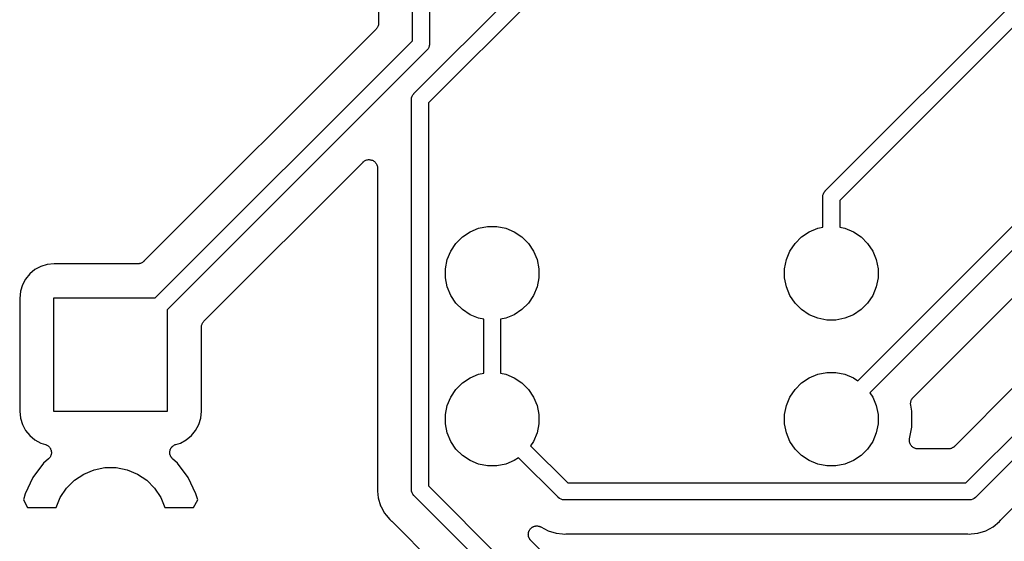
# Model space of a CAD drawing. Extents: x 1.14 to 3.55, y -2.64 to -1.26.
# Tile 5 of 15: x 1.76 to 2.34, y -1.87 to -1.57. Entities that reach past the tile are written whole.
import ezdxf

# ---------------------------------------------------------------- set-up
doc = ezdxf.new("R2010")
doc.units = 0
doc.header["$MEASUREMENT"] = 0
doc.layers.add('BLACK', color=7, linetype='CONTINUOUS')

msp = doc.modelspace()

# ---------------------------------------------------------------- linework, layer by layer
at = {"layer": 'BLACK', "linetype": 'CONTINUOUS'}
for p, q in [((1.99708, -1.61085), (2.07546, -1.53247)), ((2.23964, -1.66829), (2.37546, -1.53247)), ((2.08253, -1.53954), (2.00544, -1.61663)), ((2.38253, -1.53954), (2.248, -1.67407)), ((1.996, -1.57993), (1.996, -1.54512)), ((2.006, -1.54512), (2.006, -1.58175)), ((2.25863, -1.7803), (2.49417, -1.54476)), ((2.50436, -1.54871), (2.2657, -1.78737)), ((1.976, -1.5619), (1.976, -1.56957)), ((1.97454, -1.57311), (1.83769, -1.70995)), ((1.97483, -1.57275), (1.97454, -1.57311)), ((1.97513, -1.5724), (1.97483, -1.57275)), ((1.97514, -1.57238), (1.97513, -1.5724)), ((1.97515, -1.57235), (1.97514, -1.57238)), ((1.97537, -1.57195), (1.97515, -1.57235)), ((1.9756, -1.57154), (1.97537, -1.57195)), ((1.97562, -1.57149), (1.9756, -1.57152)), ((1.9756, -1.57152), (1.9756, -1.57154)), ((1.97575, -1.57106), (1.97562, -1.57149)), ((1.97589, -1.57061), (1.97575, -1.57106)), ((1.9759, -1.57056), (1.97589, -1.57059)), ((1.97589, -1.57059), (1.97589, -1.57061)), ((1.97595, -1.5701), (1.9759, -1.57056)), ((1.976, -1.56964), (1.97595, -1.5701)), ((1.976, -1.56957), (1.976, -1.56959)), ((1.976, -1.56959), (1.976, -1.56959)), ((1.976, -1.56959), (1.976, -1.56959)), ((1.976, -1.56959), (1.976, -1.56964)), ((1.84439, -1.73154), (1.996, -1.57993)), ((2.00518, -1.58479), (2.00455, -1.58555)), ((2.00564, -1.58392), (2.00518, -1.58479)), ((2.00593, -1.58298), (2.00564, -1.58392)), ((2.006, -1.58225), (2.00593, -1.58298)), ((2.006, -1.58175), (2.00602, -1.582)), ((2.00602, -1.582), (2.006, -1.58225)), ((2.006, -1.58225), (2.006, -1.58225)), ((2.00436, -1.58571), (1.85146, -1.73861)), ((2.00455, -1.58555), (2.00436, -1.58571)), ((1.99542, -1.61456), (1.99551, -1.61358)), ((1.99551, -1.61358), (1.9958, -1.61264)), ((1.9958, -1.61264), (1.99626, -1.61177)), ((1.99626, -1.61177), (1.99673, -1.6112)), ((1.99673, -1.6112), (1.99689, -1.61101)), ((1.99689, -1.61101), (1.99708, -1.61085)), ((1.99544, -1.6148), (1.99542, -1.61456)), ((1.99544, -1.8442), (1.99544, -1.6148)), ((2.00544, -1.61663), (2.00544, -1.84237)), ((1.87305, -1.74531), (1.96691, -1.65145)), ((1.96691, -1.65145), (1.96694, -1.65141)), ((1.96694, -1.65141), (1.96696, -1.6514)), ((1.96694, -1.65141), (1.96694, -1.65141)), ((1.96694, -1.65141), (1.96694, -1.65141)), ((1.96696, -1.6514), (1.96733, -1.6511)), ((1.96733, -1.6511), (1.9677, -1.6508)), ((1.9677, -1.6508), (1.96771, -1.6508)), ((1.96771, -1.6508), (1.96772, -1.65079)), ((1.96772, -1.65079), (1.96815, -1.65057)), ((1.96815, -1.65057), (1.96857, -1.65035)), ((1.96857, -1.65035), (1.96858, -1.65035)), ((1.96858, -1.65034), (1.96905, -1.65021)), ((1.96858, -1.65035), (1.96858, -1.65034)), ((1.96905, -1.65021), (1.9695, -1.65007)), ((1.9695, -1.65007), (1.96951, -1.65007)), ((1.96951, -1.65007), (1.96952, -1.65007)), ((1.96952, -1.65007), (1.97, -1.65003)), ((1.97, -1.65003), (1.97048, -1.64999)), ((1.97048, -1.64999), (1.97048, -1.64999)), ((1.97048, -1.64999), (1.97049, -1.64999)), ((1.97049, -1.64999), (1.97097, -1.65004)), ((1.97097, -1.65004), (1.97145, -1.65009)), ((1.97145, -1.65009), (1.97145, -1.65009)), ((1.97145, -1.65009), (1.97146, -1.65009)), ((1.97146, -1.65009), (1.97192, -1.65024)), ((1.97192, -1.65024), (1.97238, -1.65038)), ((1.97238, -1.65038), (1.97239, -1.65038)), ((1.97239, -1.65038), (1.97239, -1.65038)), ((1.97239, -1.65038), (1.97281, -1.65061)), ((1.97281, -1.65061), (1.97324, -1.65084)), ((1.97324, -1.65084), (1.97324, -1.65085)), ((1.97324, -1.65085), (1.97325, -1.65085)), ((1.97325, -1.65085), (1.97362, -1.65116)), ((1.97362, -1.65116), (1.97399, -1.65146)), ((1.97399, -1.65146), (1.97399, -1.65147)), ((1.97399, -1.65147), (1.974, -1.65147)), ((1.974, -1.65147), (1.9743, -1.65185)), ((1.9743, -1.65185), (1.97461, -1.65222)), ((1.97461, -1.65222), (1.97461, -1.65223)), ((1.97461, -1.65223), (1.97462, -1.65223)), ((1.97462, -1.65223), (1.97484, -1.65266)), ((1.97484, -1.65266), (1.97506, -1.65308)), ((1.97506, -1.65308), (1.97507, -1.65309)), ((1.97507, -1.65309), (1.97507, -1.6531)), ((1.97507, -1.6531), (1.97521, -1.65357)), ((1.97521, -1.65357), (1.97535, -1.65401)), ((1.97535, -1.65401), (1.97535, -1.65402)), ((1.97535, -1.65402), (1.97535, -1.65403)), ((1.97535, -1.65403), (1.97539, -1.65451)), ((1.97539, -1.65451), (1.97544, -1.65499)), ((1.97544, -1.65499), (1.97544, -1.84297)), ((2.23798, -1.672), (2.23807, -1.67102)), ((2.238, -1.67225), (2.23798, -1.672)), ((2.23807, -1.67102), (2.23836, -1.67008)), ((2.23836, -1.67008), (2.23882, -1.66921)), ((2.23882, -1.66921), (2.23929, -1.66864)), ((2.23929, -1.66864), (2.23945, -1.66845)), ((2.23945, -1.66845), (2.23964, -1.66829)), ((2.238, -1.6899), (2.238, -1.67225)), ((2.248, -1.67407), (2.248, -1.6899)), ((2.03496, -1.6905), (2.04029, -1.68944)), ((2.04029, -1.68944), (2.04571, -1.68944)), ((2.04571, -1.68944), (2.05104, -1.6905)), ((2.02543, -1.69559), (2.02995, -1.69258)), ((2.02995, -1.69258), (2.03496, -1.6905)), ((2.05104, -1.6905), (2.05605, -1.69258)), ((2.05605, -1.69258), (2.06057, -1.69559)), ((2.22543, -1.69559), (2.22995, -1.69258)), ((2.22995, -1.69258), (2.23496, -1.6905)), ((2.23496, -1.6905), (2.238, -1.6899)), ((2.248, -1.6899), (2.25104, -1.6905)), ((2.25104, -1.6905), (2.25605, -1.69258)), ((2.25605, -1.69258), (2.26057, -1.69559)), ((2.2912, -1.79015), (2.38997, -1.69138)), ((2.01858, -1.70395), (2.02159, -1.69943)), ((2.02159, -1.69943), (2.02543, -1.69559)), ((2.06057, -1.69559), (2.06441, -1.69943)), ((2.06441, -1.69943), (2.06742, -1.70395)), ((2.21858, -1.70395), (2.22159, -1.69943)), ((2.22159, -1.69943), (2.22543, -1.69559)), ((2.26057, -1.69559), (2.26441, -1.69943)), ((2.26441, -1.69943), (2.26742, -1.70395)), ((2.0165, -1.70896), (2.01858, -1.70395)), ((2.06742, -1.70395), (2.0695, -1.70896)), ((2.2165, -1.70896), (2.21858, -1.70395)), ((2.26742, -1.70395), (2.2695, -1.70896)), ((1.78061, -1.71182), (1.77684, -1.71297)), ((1.78478, -1.71141), (1.78061, -1.71182)), ((1.83416, -1.71141), (1.78478, -1.71141)), ((1.83462, -1.71137), (1.83416, -1.71141)), ((1.83508, -1.71133), (1.83462, -1.71137)), ((1.8351, -1.71132), (1.83508, -1.71133)), ((1.83513, -1.71132), (1.8351, -1.71132)), ((1.83557, -1.71119), (1.83513, -1.71132)), ((1.83602, -1.71106), (1.83557, -1.71119)), ((1.83604, -1.71104), (1.83602, -1.71106)), ((1.83606, -1.71104), (1.83604, -1.71104)), ((1.83647, -1.71082), (1.83606, -1.71104)), ((1.83688, -1.71061), (1.83647, -1.71082)), ((1.8369, -1.71059), (1.83688, -1.71061)), ((1.83693, -1.71058), (1.8369, -1.71059)), ((1.83728, -1.71029), (1.83693, -1.71058)), ((1.83764, -1.71), (1.83728, -1.71029)), ((1.83768, -1.70996), (1.83764, -1.71)), ((1.83769, -1.70995), (1.83768, -1.70996)), ((1.83768, -1.70996), (1.83768, -1.70996)), ((1.83768, -1.70996), (1.83768, -1.70996)), ((2.01544, -1.71429), (2.0165, -1.70896)), ((2.0695, -1.70896), (2.07056, -1.71429)), ((2.21544, -1.71429), (2.2165, -1.70896)), ((2.2695, -1.70896), (2.27056, -1.71429)), ((1.77032, -1.71732), (1.76783, -1.72037)), ((1.77337, -1.71483), (1.77032, -1.71732)), ((1.77684, -1.71297), (1.77337, -1.71483)), ((2.01544, -1.71971), (2.01544, -1.71429)), ((2.07056, -1.71429), (2.07056, -1.71971)), ((2.21544, -1.71971), (2.21544, -1.71429)), ((2.27056, -1.71429), (2.27056, -1.71971)), ((1.76597, -1.72384), (1.76482, -1.72761)), ((1.76783, -1.72037), (1.76597, -1.72384)), ((2.0165, -1.72504), (2.01544, -1.71971)), ((2.07056, -1.71971), (2.0695, -1.72504)), ((2.2165, -1.72504), (2.21544, -1.71971)), ((2.27056, -1.71971), (2.2695, -1.72504)), ((1.76482, -1.72761), (1.76441, -1.73178)), ((2.01858, -1.73005), (2.0165, -1.72504)), ((2.02159, -1.73457), (2.01858, -1.73005)), ((2.06742, -1.73005), (2.06441, -1.73457)), ((2.0695, -1.72504), (2.06742, -1.73005)), ((2.21858, -1.73005), (2.2165, -1.72504)), ((2.22159, -1.73457), (2.21858, -1.73005)), ((2.26742, -1.73005), (2.26441, -1.73457)), ((2.2695, -1.72504), (2.26742, -1.73005)), ((1.76441, -1.73178), (1.76441, -1.79822)), ((1.78454, -1.79846), (1.78454, -1.73154)), ((1.78454, -1.73154), (1.84439, -1.73154)), ((2.02543, -1.73841), (2.02159, -1.73457)), ((2.06441, -1.73457), (2.06057, -1.73841)), ((2.22543, -1.73841), (2.22159, -1.73457)), ((2.26441, -1.73457), (2.26057, -1.73841)), ((1.85146, -1.73861), (1.85146, -1.79846)), ((2.02995, -1.74142), (2.02543, -1.73841)), ((2.03496, -1.7435), (2.02995, -1.74142)), ((2.05605, -1.74142), (2.05104, -1.7435)), ((2.06057, -1.73841), (2.05605, -1.74142)), ((2.22995, -1.74142), (2.22543, -1.73841)), ((2.23496, -1.7435), (2.22995, -1.74142)), ((2.25605, -1.74142), (2.25104, -1.7435)), ((2.26057, -1.73841), (2.25605, -1.74142)), ((1.87169, -1.7478), (1.87183, -1.74736)), ((1.87183, -1.74736), (1.87197, -1.74692)), ((1.87197, -1.74692), (1.87198, -1.7469)), ((1.87198, -1.7469), (1.87199, -1.74687)), ((1.87199, -1.74687), (1.87221, -1.74646)), ((1.87221, -1.74646), (1.87243, -1.74606)), ((1.87243, -1.74606), (1.87245, -1.74604)), ((1.87245, -1.74604), (1.87246, -1.74602)), ((1.87246, -1.74602), (1.87276, -1.74566)), ((1.87276, -1.74566), (1.87305, -1.74531)), ((2.038, -1.7441), (2.03496, -1.7435)), ((2.038, -1.7759), (2.038, -1.7441)), ((2.05104, -1.7435), (2.048, -1.7441)), ((2.048, -1.7441), (2.048, -1.7759)), ((2.24029, -1.74456), (2.23496, -1.7435)), ((2.24571, -1.74456), (2.24029, -1.74456)), ((2.25104, -1.7435), (2.24571, -1.74456)), ((1.87159, -1.74877), (1.87164, -1.74831)), ((1.87159, -1.74882), (1.87159, -1.74877)), ((1.87159, -1.74884), (1.87159, -1.74882)), ((1.87159, -1.74882), (1.87159, -1.74882)), ((1.87159, -1.74882), (1.87159, -1.74882)), ((1.87159, -1.79822), (1.87159, -1.74884)), ((1.87164, -1.74831), (1.87168, -1.74785)), ((1.87168, -1.74785), (1.87169, -1.74783)), ((1.87169, -1.74783), (1.87169, -1.7478)), ((2.02995, -1.77858), (2.03496, -1.7765)), ((2.03496, -1.7765), (2.038, -1.7759)), ((2.048, -1.7759), (2.05104, -1.7765)), ((2.05104, -1.7765), (2.05605, -1.77858)), ((2.22995, -1.77858), (2.23496, -1.7765)), ((2.23496, -1.7765), (2.24029, -1.77544)), ((2.24029, -1.77544), (2.24571, -1.77544)), ((2.24571, -1.77544), (2.25104, -1.7765)), ((2.25104, -1.7765), (2.25605, -1.77858)), ((2.02159, -1.78543), (2.02543, -1.78159)), ((2.02543, -1.78159), (2.02995, -1.77858)), ((2.05605, -1.77858), (2.06057, -1.78159)), ((2.06057, -1.78159), (2.06441, -1.78543)), ((2.22159, -1.78543), (2.22543, -1.78159)), ((2.22543, -1.78159), (2.22995, -1.77858)), ((2.25605, -1.77858), (2.25863, -1.7803)), ((2.35282, -1.78183), (2.31555, -1.81909)), ((2.01858, -1.78995), (2.02159, -1.78543)), ((2.06441, -1.78543), (2.06742, -1.78995)), ((2.21858, -1.78995), (2.22159, -1.78543)), ((2.2657, -1.78737), (2.26742, -1.78995)), ((2.0165, -1.79496), (2.01858, -1.78995)), ((2.06742, -1.78995), (2.0695, -1.79496)), ((2.2165, -1.79496), (2.21858, -1.78995)), ((2.26742, -1.78995), (2.2695, -1.79496)), ((2.28974, -1.79362), (2.28979, -1.79316)), ((2.28974, -1.79365), (2.28974, -1.79362)), ((2.28974, -1.79367), (2.28974, -1.79365)), ((2.28978, -1.79413), (2.28974, -1.79367)), ((2.28979, -1.79316), (2.28984, -1.7927)), ((2.28984, -1.79268), (2.28985, -1.79265)), ((2.28984, -1.7927), (2.28984, -1.79268)), ((2.28985, -1.79265), (2.28999, -1.79221)), ((2.28999, -1.79221), (2.29012, -1.79177)), ((2.29012, -1.79177), (2.29013, -1.79175)), ((2.29013, -1.79175), (2.29014, -1.79172)), ((2.29014, -1.79172), (2.29036, -1.79132)), ((2.29036, -1.79132), (2.29058, -1.79091)), ((2.29058, -1.79091), (2.2906, -1.79089)), ((2.2906, -1.79089), (2.29061, -1.79087)), ((2.29061, -1.79087), (2.29091, -1.79051)), ((2.29091, -1.79051), (2.2912, -1.79015)), ((1.76441, -1.79822), (1.76482, -1.80239)), ((1.85146, -1.79846), (1.78454, -1.79846)), ((1.87118, -1.80239), (1.87159, -1.79822)), ((2.01544, -1.80029), (2.0165, -1.79496)), ((2.0695, -1.79496), (2.07056, -1.80029)), ((2.21544, -1.80029), (2.2165, -1.79496)), ((2.2695, -1.79496), (2.27056, -1.80029)), ((2.28982, -1.7946), (2.28978, -1.79413)), ((2.28983, -1.79464), (2.28982, -1.7946)), ((2.28983, -1.79467), (2.28983, -1.79464)), ((2.28983, -1.79464), (2.28983, -1.79464)), ((2.28983, -1.79464), (2.28983, -1.79464)), ((2.29056, -1.79832), (2.28983, -1.79467)), ((2.29056, -1.80768), (2.29056, -1.79832)), ((2.32237, -1.84056), (2.36783, -1.7951)), ((1.76482, -1.80239), (1.76597, -1.80616)), ((1.87003, -1.80616), (1.87118, -1.80239)), ((2.01544, -1.80571), (2.01544, -1.80029)), ((2.07056, -1.80029), (2.07056, -1.80571)), ((2.21544, -1.80571), (2.21544, -1.80029)), ((2.27056, -1.80029), (2.27056, -1.80571)), ((2.37361, -1.80346), (2.32815, -1.84892)), ((1.76597, -1.80616), (1.76783, -1.80963)), ((1.76783, -1.80963), (1.77032, -1.81268)), ((1.86568, -1.81268), (1.86817, -1.80963)), ((1.86817, -1.80963), (1.87003, -1.80616)), ((2.0165, -1.81104), (2.01544, -1.80571)), ((2.01858, -1.81605), (2.0165, -1.81104)), ((2.0695, -1.81104), (2.06742, -1.81605)), ((2.07056, -1.80571), (2.0695, -1.81104)), ((2.2165, -1.81104), (2.21544, -1.80571)), ((2.21858, -1.81605), (2.2165, -1.81104)), ((2.2695, -1.81104), (2.26742, -1.81605)), ((2.27056, -1.80571), (2.2695, -1.81104)), ((2.28919, -1.81458), (2.29056, -1.80768)), ((1.77032, -1.81268), (1.77337, -1.81517)), ((1.77337, -1.81517), (1.77684, -1.81703)), ((1.77684, -1.81703), (1.77955, -1.81785)), ((1.85645, -1.81785), (1.85916, -1.81703)), ((1.85916, -1.81703), (1.86263, -1.81517)), ((1.86263, -1.81517), (1.86568, -1.81268)), ((2.02159, -1.82057), (2.01858, -1.81605)), ((2.06742, -1.81605), (2.0657, -1.81863)), ((2.22159, -1.82057), (2.21858, -1.81605)), ((2.26742, -1.81605), (2.26441, -1.82057)), ((2.28909, -1.81552), (2.28914, -1.81505)), ((2.28909, -1.81554), (2.28909, -1.81552)), ((2.28909, -1.81555), (2.28909, -1.81554)), ((2.28914, -1.81603), (2.28909, -1.81555)), ((2.28914, -1.81505), (2.28919, -1.81458)), ((2.28918, -1.8165), (2.28914, -1.81603)), ((2.28918, -1.81651), (2.28918, -1.8165)), ((2.28918, -1.81653), (2.28918, -1.81651)), ((2.28932, -1.81698), (2.28918, -1.81653)), ((2.28945, -1.81743), (2.28932, -1.81698)), ((1.77955, -1.81785), (1.77962, -1.81787)), ((1.77962, -1.81787), (1.77995, -1.81802)), ((1.77995, -1.81802), (1.78029, -1.81814)), ((1.78029, -1.81814), (1.78039, -1.81821)), ((1.78039, -1.81821), (1.78051, -1.81826)), ((1.78051, -1.81826), (1.78081, -1.81846)), ((1.78081, -1.81846), (1.78112, -1.81865)), ((1.78112, -1.81865), (1.78121, -1.81874)), ((1.78121, -1.81874), (1.78132, -1.81881)), ((1.78132, -1.81881), (1.78157, -1.81907)), ((1.78157, -1.81907), (1.78183, -1.81931)), ((1.78183, -1.81931), (1.78191, -1.81942)), ((1.78191, -1.81942), (1.782, -1.81951)), ((1.782, -1.81951), (1.7822, -1.81981)), ((1.7822, -1.81981), (1.78241, -1.8201)), ((1.78241, -1.8201), (1.78246, -1.82022)), ((1.78246, -1.82022), (1.78253, -1.82033)), ((1.78253, -1.82033), (1.78267, -1.82066)), ((1.78267, -1.82066), (1.78282, -1.82099)), ((1.78282, -1.82099), (1.78285, -1.82111)), ((1.78285, -1.82111), (1.7829, -1.82123)), ((1.7829, -1.82123), (1.78296, -1.82159)), ((1.78296, -1.82159), (1.78305, -1.82194)), ((1.78305, -1.82194), (1.78305, -1.82206)), ((1.78305, -1.82206), (1.78308, -1.82219)), ((1.78308, -1.82219), (1.78307, -1.82255)), ((1.78307, -1.82255), (1.78309, -1.82291)), ((1.78309, -1.82291), (1.78307, -1.82304)), ((1.78307, -1.82304), (1.78307, -1.82317)), ((1.85291, -1.82284), (1.85293, -1.82248)), ((1.85292, -1.82297), (1.85291, -1.82284)), ((1.85292, -1.8231), (1.85292, -1.82297)), ((1.85293, -1.82212), (1.85295, -1.822)), ((1.85293, -1.82248), (1.85293, -1.82212)), ((1.85295, -1.822), (1.85296, -1.82187)), ((1.85296, -1.82187), (1.85305, -1.82152)), ((1.85305, -1.82152), (1.85312, -1.82116)), ((1.85312, -1.82116), (1.85317, -1.82105)), ((1.85317, -1.82105), (1.85321, -1.82092)), ((1.85321, -1.82092), (1.85336, -1.8206)), ((1.85336, -1.8206), (1.8535, -1.82026)), ((1.8535, -1.82026), (1.85357, -1.82016)), ((1.85357, -1.82016), (1.85363, -1.82004)), ((1.85363, -1.82004), (1.85384, -1.81975)), ((1.85384, -1.81975), (1.85405, -1.81945)), ((1.85405, -1.81945), (1.85414, -1.81936)), ((1.85414, -1.81936), (1.85421, -1.81926)), ((1.85421, -1.81926), (1.85448, -1.81902)), ((1.85448, -1.81902), (1.85474, -1.81877)), ((1.85474, -1.81877), (1.85484, -1.8187)), ((1.85484, -1.8187), (1.85494, -1.81861)), ((1.85494, -1.81861), (1.85525, -1.81843)), ((1.85525, -1.81843), (1.85555, -1.81822)), ((1.85555, -1.81822), (1.85567, -1.81818)), ((1.85567, -1.81818), (1.85578, -1.81811)), ((1.85578, -1.81811), (1.85612, -1.81799)), ((1.85612, -1.81799), (1.85645, -1.81785)), ((2.02543, -1.82441), (2.02159, -1.82057)), ((2.0657, -1.81863), (2.08763, -1.84056)), ((2.22543, -1.82441), (2.22159, -1.82057)), ((2.26441, -1.82057), (2.26057, -1.82441)), ((2.28946, -1.81745), (2.28945, -1.81743)), ((2.28947, -1.81746), (2.28946, -1.81745)), ((2.28969, -1.81788), (2.28947, -1.81746)), ((2.28991, -1.8183), (2.28969, -1.81788)), ((2.28992, -1.81831), (2.28991, -1.8183)), ((2.28992, -1.81832), (2.28992, -1.81831)), ((2.29022, -1.81869), (2.28992, -1.81832)), ((2.29052, -1.81906), (2.29022, -1.81869)), ((2.29053, -1.81907), (2.29052, -1.81906)), ((2.29054, -1.81908), (2.29053, -1.81907)), ((2.29091, -1.81938), (2.29054, -1.81908)), ((2.29127, -1.81968), (2.29091, -1.81938)), ((2.29128, -1.81969), (2.29127, -1.81968)), ((2.29129, -1.8197), (2.29128, -1.81969)), ((2.29171, -1.81993), (2.29129, -1.8197)), ((2.29212, -1.82015), (2.29171, -1.81993)), ((2.29214, -1.82016), (2.29212, -1.82015)), ((2.29215, -1.82017), (2.29214, -1.82016)), ((2.2926, -1.82031), (2.29215, -1.82017)), ((2.29305, -1.82045), (2.2926, -1.82031)), ((2.29307, -1.82045), (2.29305, -1.82045)), ((2.29308, -1.82046), (2.29307, -1.82045)), ((2.29355, -1.82051), (2.29308, -1.82046)), ((2.29402, -1.82056), (2.29355, -1.82051)), ((2.29405, -1.82056), (2.29402, -1.82056)), ((2.29409, -1.82056), (2.29405, -1.82056)), ((2.29405, -1.82056), (2.29405, -1.82056)), ((2.29405, -1.82056), (2.29405, -1.82056)), ((2.31201, -1.82056), (2.29409, -1.82056)), ((2.31247, -1.82051), (2.31201, -1.82056)), ((2.31293, -1.82047), (2.31247, -1.82051)), ((2.31296, -1.82047), (2.31293, -1.82047)), ((2.31299, -1.82046), (2.31296, -1.82047)), ((2.31343, -1.82033), (2.31299, -1.82046)), ((2.31387, -1.8202), (2.31343, -1.82033)), ((2.31389, -1.82019), (2.31387, -1.8202)), ((2.31392, -1.82018), (2.31389, -1.82019)), ((2.31433, -1.81996), (2.31392, -1.82018)), ((2.31474, -1.81975), (2.31433, -1.81996)), ((2.31476, -1.81974), (2.31474, -1.81975)), ((2.31478, -1.81972), (2.31476, -1.81974)), ((2.31514, -1.81943), (2.31478, -1.81972)), ((2.3155, -1.81914), (2.31514, -1.81943)), ((2.31554, -1.81911), (2.3155, -1.81914)), ((2.31555, -1.81909), (2.31554, -1.81911)), ((2.31554, -1.81911), (2.31554, -1.81911)), ((2.31554, -1.81911), (2.31554, -1.81911)), ((1.78144, -1.82635), (1.7785, -1.829)), ((1.78169, -1.82608), (1.78144, -1.82635)), ((1.78195, -1.82583), (1.78169, -1.82608)), ((1.78202, -1.82572), (1.78195, -1.82583)), ((1.7821, -1.82563), (1.78202, -1.82572)), ((1.78229, -1.82532), (1.7821, -1.82563)), ((1.78249, -1.82502), (1.78229, -1.82532)), ((1.78254, -1.8249), (1.78249, -1.82502)), ((1.78261, -1.82479), (1.78254, -1.8249)), ((1.78273, -1.82445), (1.78261, -1.82479)), ((1.78287, -1.82412), (1.78273, -1.82445)), ((1.7829, -1.824), (1.78287, -1.82412)), ((1.78294, -1.82388), (1.7829, -1.824)), ((1.783, -1.82352), (1.78294, -1.82388)), ((1.78307, -1.82317), (1.783, -1.82352)), ((1.85299, -1.82345), (1.85292, -1.8231)), ((1.85304, -1.82381), (1.85299, -1.82345)), ((1.85308, -1.82393), (1.85304, -1.82381)), ((1.85311, -1.82405), (1.85308, -1.82393)), ((1.85324, -1.82439), (1.85311, -1.82405)), ((1.85336, -1.82473), (1.85324, -1.82439)), ((1.85343, -1.82484), (1.85336, -1.82473)), ((1.85347, -1.82496), (1.85343, -1.82484)), ((1.85367, -1.82526), (1.85347, -1.82496)), ((1.85386, -1.82557), (1.85367, -1.82526)), ((1.85394, -1.82567), (1.85386, -1.82557)), ((1.85401, -1.82577), (1.85394, -1.82567)), ((1.85426, -1.82603), (1.85401, -1.82577)), ((1.8545, -1.8263), (1.85426, -1.82603)), ((1.85456, -1.82635), (1.8545, -1.8263)), ((1.8575, -1.829), (1.85456, -1.82635)), ((2.02995, -1.82742), (2.02543, -1.82441)), ((2.03496, -1.8295), (2.02995, -1.82742)), ((2.05605, -1.82742), (2.05104, -1.8295)), ((2.05863, -1.8257), (2.05605, -1.82742)), ((2.08185, -1.84892), (2.05863, -1.8257)), ((2.22995, -1.82742), (2.22543, -1.82441)), ((2.23496, -1.8295), (2.22995, -1.82742)), ((2.25605, -1.82742), (2.25104, -1.8295)), ((2.26057, -1.82441), (2.25605, -1.82742)), ((2.34316, -1.86219), (2.38043, -1.82493)), ((1.7785, -1.829), (1.77224, -1.8374)), ((1.80215, -1.83534), (1.80824, -1.83282)), ((1.80824, -1.83282), (1.8147, -1.83154)), ((1.8147, -1.83154), (1.8213, -1.83154)), ((1.8213, -1.83154), (1.82776, -1.83282)), ((1.82776, -1.83282), (1.83385, -1.83534)), ((1.86376, -1.8374), (1.8575, -1.829)), ((2.04029, -1.83056), (2.03496, -1.8295)), ((2.04571, -1.83056), (2.04029, -1.83056)), ((2.05104, -1.8295), (2.04571, -1.83056)), ((2.24029, -1.83056), (2.23496, -1.8295)), ((2.24571, -1.83056), (2.24029, -1.83056)), ((2.25104, -1.8295), (2.24571, -1.83056)), ((1.77224, -1.8374), (1.76768, -1.84696)), ((1.79201, -1.84367), (1.79667, -1.83901)), ((1.79667, -1.83901), (1.80215, -1.83534)), ((1.83385, -1.83534), (1.83933, -1.83901)), ((1.83933, -1.83901), (1.84399, -1.84367)), ((1.86832, -1.84696), (1.86376, -1.8374)), ((1.78834, -1.84915), (1.79201, -1.84367)), ((1.84399, -1.84367), (1.84766, -1.84915)), ((1.97542, -1.84346), (1.97532, -1.84444)), ((1.97532, -1.84444), (1.97542, -1.84542)), ((1.97544, -1.84304), (1.97542, -1.84325)), ((1.97542, -1.84325), (1.97542, -1.84346)), ((1.97542, -1.84542), (1.97542, -1.84542)), ((1.97542, -1.84542), (1.9758, -1.84934)), ((1.97544, -1.84297), (1.97544, -1.84304)), ((1.99542, -1.84444), (1.99544, -1.8442)), ((1.99544, -1.84469), (1.99542, -1.84444)), ((1.99551, -1.84542), (1.99544, -1.84469)), ((1.9958, -1.84636), (1.99551, -1.84542)), ((2.00544, -1.84237), (2.04871, -1.88564)), ((2.08763, -1.84056), (2.32237, -1.84056)), ((1.76768, -1.84696), (1.76663, -1.85043)), ((1.76663, -1.85043), (1.76904, -1.855)), ((1.78592, -1.855), (1.78834, -1.84915)), ((1.84766, -1.84915), (1.85008, -1.855)), ((1.86696, -1.855), (1.86937, -1.85043)), ((1.86937, -1.85043), (1.86832, -1.84696)), ((1.9758, -1.84934), (1.97723, -1.85405)), ((1.99626, -1.84723), (1.9958, -1.84636)), ((1.99689, -1.84799), (1.99626, -1.84723)), ((1.99708, -1.84815), (1.99689, -1.84799)), ((2.04164, -1.89271), (1.99708, -1.84815)), ((2.08201, -1.84911), (2.08185, -1.84892)), ((2.08277, -1.84974), (2.08201, -1.84911)), ((2.08364, -1.8502), (2.08277, -1.84974)), ((2.08458, -1.85049), (2.08364, -1.8502)), ((2.08531, -1.85056), (2.08458, -1.85049)), ((2.08556, -1.85058), (2.08531, -1.85056)), ((2.08531, -1.85056), (2.08531, -1.85056)), ((2.0858, -1.85056), (2.08556, -1.85058)), ((2.3242, -1.85056), (2.0858, -1.85056)), ((2.32444, -1.85058), (2.3242, -1.85056)), ((2.32469, -1.85056), (2.32444, -1.85058)), ((2.32542, -1.85049), (2.32469, -1.85056)), ((2.32636, -1.8502), (2.32542, -1.85049)), ((2.32723, -1.84974), (2.32636, -1.8502)), ((2.32799, -1.84911), (2.32723, -1.84974)), ((2.32815, -1.84892), (2.32799, -1.84911)), ((1.76904, -1.855), (1.78592, -1.855)), ((1.85008, -1.855), (1.86696, -1.855)), ((1.97723, -1.85405), (1.9776, -1.85474)), ((1.9776, -1.85474), (1.9776, -1.85474)), ((1.9776, -1.85474), (1.97955, -1.8584)), ((1.97955, -1.8584), (1.98048, -1.85953)), ((1.98048, -1.85953), (1.98048, -1.85953)), ((1.98048, -1.85953), (1.98268, -1.8622)), ((1.98268, -1.8622), (1.98344, -1.86283)), ((1.98344, -1.86283), (1.9835, -1.86288)), ((1.9835, -1.86288), (1.98364, -1.86303)), ((1.98364, -1.86303), (1.98381, -1.86316)), ((1.98381, -1.86316), (2.02836, -1.90772)), ((2.3384, -1.86645), (2.3422, -1.86332)), ((2.3422, -1.86332), (2.34283, -1.86256)), ((2.34283, -1.86256), (2.34288, -1.8625)), ((2.34288, -1.8625), (2.34303, -1.86236)), ((2.34303, -1.86236), (2.34316, -1.86219)), ((2.0645, -1.86965), (2.06455, -1.86941)), ((2.06455, -1.86941), (2.06465, -1.86918)), ((2.06465, -1.86918), (2.06472, -1.86894)), ((2.06472, -1.86894), (2.06484, -1.86873)), ((2.06484, -1.86873), (2.06493, -1.86851)), ((2.06493, -1.86851), (2.06507, -1.86831)), ((2.06507, -1.86831), (2.06519, -1.86809)), ((2.06519, -1.86809), (2.06534, -1.8679)), ((2.06534, -1.8679), (2.06548, -1.8677)), ((2.06548, -1.8677), (2.06566, -1.86753)), ((2.06566, -1.86753), (2.06581, -1.86734)), ((2.06581, -1.86734), (2.066, -1.86719)), ((2.066, -1.86719), (2.06617, -1.86702)), ((2.06617, -1.86702), (2.06638, -1.86688)), ((2.06638, -1.86688), (2.06657, -1.86672)), ((2.06657, -1.86672), (2.06679, -1.86661)), ((2.06679, -1.86661), (2.06699, -1.86648)), ((2.06699, -1.86648), (2.06722, -1.86638)), ((2.06722, -1.86638), (2.06744, -1.86627)), ((2.06744, -1.86627), (2.06767, -1.8662)), ((2.06767, -1.8662), (2.06789, -1.86611)), ((2.06789, -1.86611), (2.06813, -1.86606)), ((2.06813, -1.86606), (2.06837, -1.86599)), ((2.06837, -1.86599), (2.06861, -1.86597)), ((2.06861, -1.86597), (2.06885, -1.86592)), ((2.06885, -1.86592), (2.0691, -1.86592)), ((2.0691, -1.86592), (2.06934, -1.8659)), ((2.06934, -1.8659), (2.06958, -1.86592)), ((2.06958, -1.86592), (2.06982, -1.86592)), ((2.06982, -1.86592), (2.07007, -1.86597)), ((2.07007, -1.86597), (2.07031, -1.866)), ((2.07031, -1.866), (2.07054, -1.86607)), ((2.07054, -1.86607), (2.07078, -1.86611)), ((2.07078, -1.86611), (2.07101, -1.86621)), ((2.07101, -1.86621), (2.07125, -1.86628)), ((2.07125, -1.86628), (2.07146, -1.8664)), ((2.07146, -1.8664), (2.07168, -1.86649)), ((2.07168, -1.86649), (2.07595, -1.86877)), ((2.07595, -1.86877), (2.08066, -1.8702)), ((2.32934, -1.8702), (2.33405, -1.86877)), ((2.33405, -1.86877), (2.3384, -1.86645)), ((2.06432, -1.87085), (2.06435, -1.87061)), ((2.06435, -1.87109), (2.06432, -1.87085)), ((2.06434, -1.87134), (2.06435, -1.87109)), ((2.06439, -1.87158), (2.06434, -1.87134)), ((2.06435, -1.87036), (2.0644, -1.87012)), ((2.06435, -1.87061), (2.06435, -1.87036)), ((2.06441, -1.87182), (2.06439, -1.87158)), ((2.0644, -1.87012), (2.06443, -1.86988)), ((2.06448, -1.87206), (2.06441, -1.87182)), ((2.06443, -1.86988), (2.0645, -1.86965)), ((2.06452, -1.8723), (2.06448, -1.87206)), ((2.06461, -1.87252), (2.06452, -1.8723)), ((2.06468, -1.87275), (2.06461, -1.87252)), ((2.0648, -1.87297), (2.06468, -1.87275)), ((2.06489, -1.8732), (2.0648, -1.87297)), ((2.06502, -1.87341), (2.06489, -1.8732)), ((2.06513, -1.87362), (2.06502, -1.87341)), ((2.06529, -1.87382), (2.06513, -1.87362)), ((2.06542, -1.87402), (2.06529, -1.87382)), ((2.06559, -1.8742), (2.06542, -1.87402)), ((2.06574, -1.87438), (2.06559, -1.8742)), ((2.06579, -1.87443), (2.06574, -1.87438)), ((2.10281, -1.91145), (2.06579, -1.87443)), ((2.08066, -1.8702), (2.08458, -1.87058)), ((2.08458, -1.87058), (2.08458, -1.87058)), ((2.08458, -1.87058), (2.08556, -1.87068)), ((2.08556, -1.87068), (2.08654, -1.87058)), ((2.08654, -1.87058), (2.08661, -1.87058)), ((2.08661, -1.87058), (2.08682, -1.87058)), ((2.08682, -1.87058), (2.08703, -1.87056)), ((2.08703, -1.87056), (2.32297, -1.87056)), ((2.32297, -1.87056), (2.32304, -1.87056)), ((2.32304, -1.87056), (2.32325, -1.87058)), ((2.32325, -1.87058), (2.32346, -1.87058)), ((2.32346, -1.87058), (2.32444, -1.87068)), ((2.32444, -1.87068), (2.32542, -1.87058)), ((2.32542, -1.87058), (2.32543, -1.87058)), ((2.32543, -1.87058), (2.32934, -1.8702))]:
    msp.add_line(p, q, dxfattribs=at)

doc.saveas('drawing.dxf')
